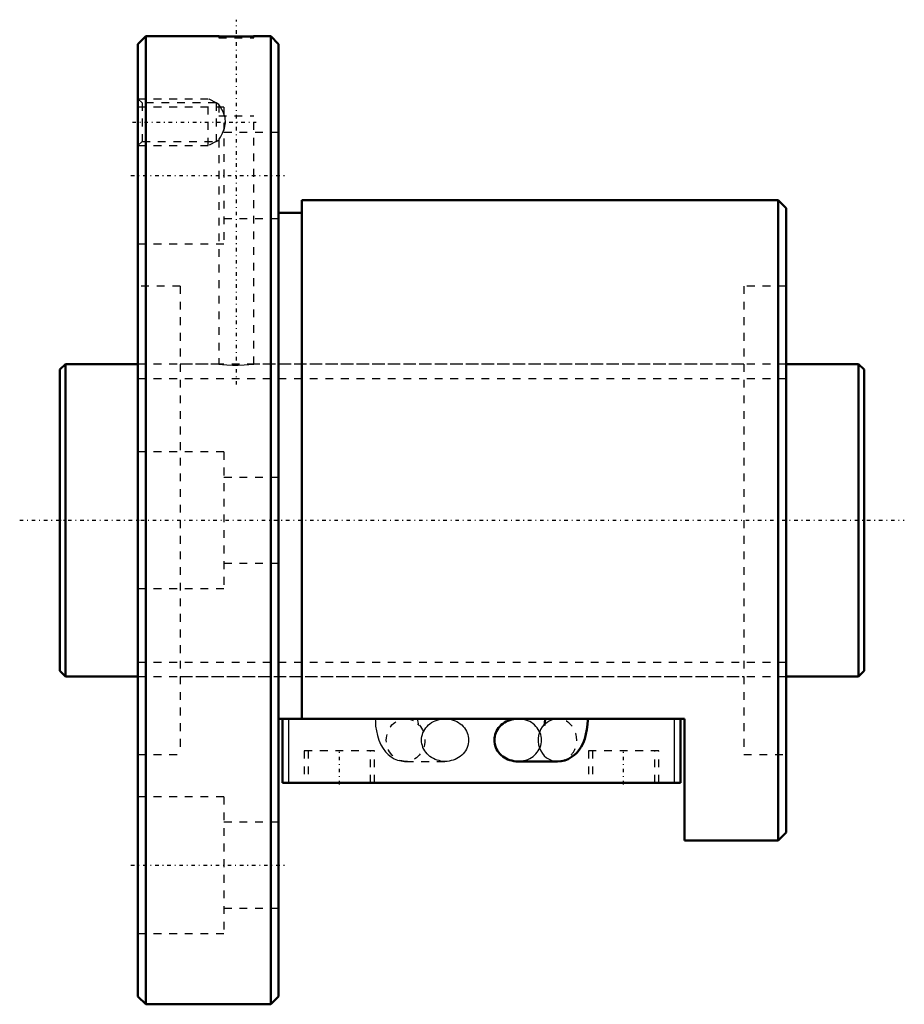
# Model space of a CAD drawing. Header units: millimetres. Extents: x -5 to 108, y -62 to 64.
import ezdxf

# ---------------------------------------------------------------- set-up
doc = ezdxf.new("R2010")
doc.units = ezdxf.units.MM
doc.linetypes.add('Center', pattern=[1.5, 0.45, -0.5, 0.05, -0.5])
doc.linetypes.add('Dashed', pattern=[2, 1, -1])
for name, color, linetype, lineweight in [('2d ConnectionPoints', 7, 'Continuous', 50), ('AM_0', 7, 'Continuous', 50), ('AM_4', 3, 'Continuous', 25), ('AM_5', 3, 'Continuous', 25), ('AM_7', 7, 'Center', 25), ('AM_9', 6, 'Dashed', 25)]:
    doc.layers.add(name, color=color, linetype=linetype, lineweight=lineweight)

# ---------------------------------------------------------------- blocks, each defined once
blk = doc.blocks.new('1_BNF_4010_3_5RR_Nut_0_in_BNF4010V_3_5RRG1_103LC0_000_rev_4')
at = {"layer": 'AM_0'}
for p, q in [((11, 62), (10, 61)), ((11, 62), (11, -62)), ((20.35, 62), (11, 62)), ((27, 62), (24.82, 62)), ((27, 62), (27, -62)), ((28, 61), (27, 62)), ((10, 61), (10, -61)), ((28, 61), (28, -61)), ((92, 41), (31, 41)), ((31, 41), (31, -25.42)), ((92, 41), (92, -41)), ((93, 40), (92, 41)), ((31, 39.4), (28, 39.4)), ((93, 40), (93, -40)), ((80, -25.42), (28, -25.42)), ((28.5, -33.62), (28.5, -25.42)), ((62.14, -25.42), (58.66, -25.42)), ((79.5, -33.62), (79.5, -25.42)), ((80, -41), (80, -25.42)), ((58.66, -30.89), (63.72, -30.89)), ((79.5, -33.62), (28.5, -33.62)), ((92, -41), (93, -40)), ((80, -41), (92, -41)), ((10, -61), (11, -62)), ((27, -62), (28, -61)), ((11, -62), (27, -62))]:
    blk.add_line(p, q, dxfattribs=at)
for points in [[(24.85, 62), (24.79, 62), (24.5, 61.99), (23.99, 61.97), (23.32, 61.96), (22.58, 61.96), (21.83, 61.96), (21.18, 61.98), (20.68, 61.99), (20.4, 62), (20.35, 62)], [(58.66, -25.42), (58.4, -25.43), (58.14, -25.46), (57.88, -25.51), (57.63, -25.59), (57.39, -25.68), (57.16, -25.79), (56.93, -25.92), (56.73, -26.06), (56.53, -26.22), (56.35, -26.4), (56.19, -26.59), (56.05, -26.79), (55.93, -27), (55.83, -27.22), (55.75, -27.45), (55.69, -27.68), (55.66, -27.92), (55.65, -28.15)], [(62.14, -25.42), (62.14, -25.56), (62.12, -25.81), (62.09, -26.03), (62.06, -26.18), (62.03, -26.27), (62.02, -26.29)], [(63.72, -30.89), (64.19, -30.85), (64.65, -30.75), (65.09, -30.58), (65.49, -30.36), (65.86, -30.09), (66.19, -29.78), (66.49, -29.42), (66.76, -29), (67.01, -28.53), (67.22, -27.99), (67.38, -27.4), (67.5, -26.79), (67.58, -26.17), (67.61, -25.59), (67.61, -25.42)], [(55.65, -28.15), (55.66, -28.39), (55.69, -28.63), (55.75, -28.86), (55.83, -29.09), (55.93, -29.31), (56.05, -29.52), (56.19, -29.72), (56.35, -29.91), (56.53, -30.09), (56.73, -30.25), (56.93, -30.39), (57.16, -30.52), (57.39, -30.63), (57.63, -30.72), (57.88, -30.79), (58.14, -30.84), (58.4, -30.88), (58.66, -30.89)]]:
    blk.add_lwpolyline(points, dxfattribs=at)
at = {"layer": 'AM_4'}
for p, q in [((29.3, -33.62), (29.3, -25.42)), ((78.7, -33.62), (78.7, -25.42))]:
    blk.add_line(p, q, dxfattribs=at)
blk.add_ellipse((63.72, -28.15), major_axis=(0, 2.73), ratio=0.906308, start_param=0.751084, end_param=3.143077, dxfattribs=at)
at = {"layer": 'AM_5', "linetype": 'Dashed'}
for p, q in [((10, 54), (19, 54)), ((19, 48), (19, 54)), ((20, 53.46), (19, 54)), ((10, 48), (19, 48)), ((20, 48.54), (19, 48))]:
    blk.add_line(p, q, dxfattribs=at)
at = {"layer": 'AM_7'}
for p, q in [((22.6, 17.38), (22.6, 64.12)), ((9.28, 51), (25.12, 51)), ((9.1, 44.17), (28.9, 44.17)), ((35.8, -33.83), (35.8, -29.32)), ((72.2, -33.83), (72.2, -29.32)), ((9.1, -44.17), (28.9, -44.17))]:
    blk.add_line(p, q, dxfattribs=at)
at = {"layer": 'AM_9'}
for p, q in [((20.35, 62), (20.35, 61.8)), ((24.85, 61.8), (24.85, 62)), ((20.35, 61.8), (24.85, 61.8)), ((10.54, 53.46), (10, 54)), ((20, 53.46), (10.54, 53.46)), ((10.54, 53.46), (10.54, 48.54)), ((20, 53.46), (20, 48.54)), ((20.36, 53.26), (20, 53.46)), ((20.35, 53.25), (20.35, 51.8)), ((21, 52.92), (10, 52.92)), ((20.35, 51.8), (24.85, 51.8)), ((21, 52.92), (21, 35.42)), ((24.85, 20), (24.85, 51.8)), ((28, 49.67), (21, 49.67)), ((10, 48), (10.54, 48.54)), ((10.54, 48.54), (20, 48.54)), ((20, 48.54), (20.36, 48.74)), ((20.35, 48.75), (20.35, 20)), ((21, 38.67), (28, 38.67)), ((10, 35.42), (21, 35.42)), ((15.4, 30), (10, 30)), ((15.4, 30), (15.4, -30)), ((87.6, 30), (87.6, -30)), ((93, 30), (87.6, 30)), ((20.35, 20), (15.4, 20)), ((87.6, 20), (24.82, 20)), ((21, 8.75), (10, 8.75)), ((21, 8.75), (21, -8.75)), ((28, 5.5), (21, 5.5)), ((21, -5.5), (28, -5.5)), ((10, -8.75), (21, -8.75)), ((15.4, -20), (87.6, -20)), ((44.28, -25.42), (44.47, -25.43)), ((49.34, -25.42), (44.28, -25.42)), ((44.47, -25.43), (44.66, -25.45)), ((63.72, -25.42), (62.14, -25.42)), ((63.22, -25.48), (63.27, -25.47)), ((63.51, -25.43), (63.72, -25.42)), ((10, -30), (15.4, -30)), ((40.3, -29.52), (31.3, -29.52)), ((31.3, -29.52), (31.3, -33.62)), ((31.8, -29.52), (31.8, -33.62)), ((39.8, -33.62), (39.8, -29.52)), ((40.3, -33.62), (40.3, -29.52)), ((76.7, -29.52), (67.7, -29.52)), ((67.7, -29.52), (67.7, -33.62)), ((68.2, -29.52), (68.2, -33.62)), ((76.2, -33.62), (76.2, -29.52)), ((76.7, -33.62), (76.7, -29.52)), ((87.6, -30), (93, -30)), ((44.28, -30.89), (49.34, -30.89)), ((21, -35.42), (10, -35.42)), ((21, -35.42), (21, -52.92)), ((28, -38.67), (21, -38.67)), ((21, -49.67), (28, -49.67)), ((10, -52.92), (21, -52.92))]:
    blk.add_line(p, q, dxfattribs=at)
for points in [[(21.09, 51.8), (20.89, 52.31), (20.73, 52.62), (20.58, 52.9), (20.42, 53.15), (20.35, 53.26), (20.35, 53.26)], [(20.35, 48.74), (20.35, 48.74), (20.41, 48.83), (20.57, 49.09), (20.84, 49.59), (21.1, 50.24), (21.22, 50.9), (21.15, 51.58), (21.09, 51.8)], [(20.35, 20), (20.48, 19.99), (20.84, 19.95), (21.4, 19.91), (22.1, 19.88), (22.85, 19.87), (23.58, 19.9), (24.19, 19.94), (24.63, 19.98), (24.84, 20), (24.85, 20)], [(40.39, -25.42), (40.4, -25.76), (40.44, -26.37), (40.53, -26.98), (40.66, -27.58), (40.85, -28.18), (41.11, -28.78), (41.39, -29.25), (41.7, -29.66), (42.04, -30), (42.41, -30.3), (42.82, -30.54), (43.25, -30.72), (43.69, -30.83), (44.15, -30.88), (44.28, -30.89)], [(45.81, -26.06), (45.9, -26.17), (45.96, -26.26), (45.98, -26.29), (45.98, -26.29)], [(45.98, -26.29), (45.97, -26.27), (45.94, -26.18), (45.91, -26.04), (45.88, -25.84), (45.86, -25.6), (45.86, -25.42)], [(46.32, -28.15), (46.33, -27.92), (46.37, -27.68), (46.42, -27.45), (46.5, -27.22), (46.6, -27), (46.73, -26.79), (46.87, -26.59), (47.03, -26.4), (47.21, -26.22), (47.4, -26.06), (47.61, -25.92), (47.83, -25.79), (48.06, -25.68), (48.31, -25.59), (48.56, -25.51), (48.81, -25.46), (49.07, -25.43), (49.34, -25.42)], [(49.34, -25.42), (49.6, -25.43), (49.86, -25.46), (50.12, -25.51), (50.37, -25.59), (50.61, -25.68), (50.84, -25.79), (51.07, -25.92), (51.27, -26.06), (51.47, -26.22), (51.65, -26.4), (51.81, -26.59), (51.95, -26.79), (52.07, -27), (52.17, -27.22), (52.25, -27.45), (52.31, -27.68), (52.34, -27.92), (52.35, -28.15), (52.34, -28.39), (52.31, -28.63), (52.25, -28.86), (52.17, -29.09), (52.07, -29.31), (51.95, -29.52), (51.81, -29.72), (51.65, -29.91), (51.47, -30.09), (51.27, -30.25), (51.07, -30.39), (50.84, -30.52), (50.61, -30.63), (50.37, -30.72), (50.12, -30.79), (49.86, -30.84), (49.6, -30.88), (49.34, -30.89)], [(58.66, -30.89), (58.93, -30.88), (59.19, -30.84), (59.44, -30.79), (59.69, -30.72), (59.94, -30.63), (60.17, -30.52), (60.39, -30.39), (60.6, -30.25), (60.79, -30.09), (60.97, -29.91), (61.13, -29.72), (61.27, -29.52), (61.4, -29.31), (61.5, -29.09), (61.58, -28.86), (61.63, -28.63), (61.67, -28.39), (61.68, -28.15), (61.67, -27.92), (61.63, -27.68), (61.58, -27.45), (61.5, -27.22), (61.4, -27), (61.27, -26.79), (61.13, -26.59), (60.97, -26.4), (60.79, -26.22), (60.6, -26.06), (60.39, -25.92), (60.17, -25.79), (59.94, -25.68), (59.69, -25.59), (59.44, -25.51), (59.19, -25.46), (58.93, -25.43), (58.66, -25.42)], [(62.02, -26.29), (62.02, -26.29), (62.04, -26.26), (62.05, -26.24)], [(62.05, -26.24), (62.1, -26.17), (62.21, -26.03), (62.4, -25.86), (62.66, -25.69), (62.99, -25.55), (63.22, -25.48)], [(63.27, -25.47), (63.35, -25.45), (63.51, -25.43)], [(49.34, -30.89), (49.07, -30.88), (48.81, -30.84), (48.56, -30.79), (48.31, -30.72), (48.06, -30.63), (47.83, -30.52), (47.61, -30.39), (47.4, -30.25), (47.21, -30.09), (47.03, -29.91), (46.87, -29.72), (46.73, -29.52), (46.6, -29.31), (46.5, -29.09), (46.42, -28.86), (46.37, -28.63), (46.33, -28.39), (46.32, -28.15)]]:
    blk.add_lwpolyline(points, dxfattribs=at)
blk.add_ellipse((44.28, -28.15), major_axis=(0, 2.73), ratio=0.906308, dxfattribs=at)
for start_param, end_param in [(0.671736, 0.751084), (3.143077, 6.484851)]:
    blk.add_ellipse((63.72, -28.15), major_axis=(0, 2.73), ratio=0.906308, start_param=start_param, end_param=end_param, dxfattribs=at)
blk = doc.blocks.new('2_BNF_4010_3_5RR000_Shaft_0_in_BNF4010V_3_5RRG1_103LC0_000_rev_4')
at = {"layer": 'AM_0'}
for p, q in [((0.7, 20), (0, 19.3)), ((0, 19.3), (0, -19.3)), ((0.7, 20), (0.7, -20)), ((10, 20), (0.7, 20)), ((102.3, 20), (93, 20)), ((103, 19.3), (102.3, 20)), ((102.3, 20), (102.3, -20)), ((103, 19.3), (103, -19.3)), ((0, -19.3), (0.7, -20)), ((0.7, -20), (10, -20)), ((93, -20), (102.3, -20)), ((102.3, -20), (103, -19.3))]:
    blk.add_line(p, q, dxfattribs=at)
at = {"layer": 'AM_5', "linetype": 'Dashed'}
for p, q in [((10, 18.1595), (93, 18.1595)), ((10, -18.1595), (93, -18.1595))]:
    blk.add_line(p, q, dxfattribs=at)
at = {"layer": 'AM_7'}
blk.add_line((-5.15, 0), (108.15, 0), dxfattribs=at)
at = {"layer": 'AM_9'}
for p, q in [((93, 20), (10, 20)), ((10, -20), (93, -20))]:
    blk.add_line(p, q, dxfattribs=at)

msp = doc.modelspace()

# ---------------------------------------------------------------- linework, layer by layer
at = {"layer": '2d ConnectionPoints'}
for p in [(0, 0), (10, 0)]:
    msp.add_point(p, dxfattribs=at)

# ---------------------------------------------------------------- block references
for name in ['1_BNF_4010_3_5RR_Nut_0_in_BNF4010V_3_5RRG1_103LC0_000_rev_4', '2_BNF_4010_3_5RR000_Shaft_0_in_BNF4010V_3_5RRG1_103LC0_000_rev_4']:
    msp.add_blockref(name, (0, 0))

doc.saveas('drawing.dxf')
